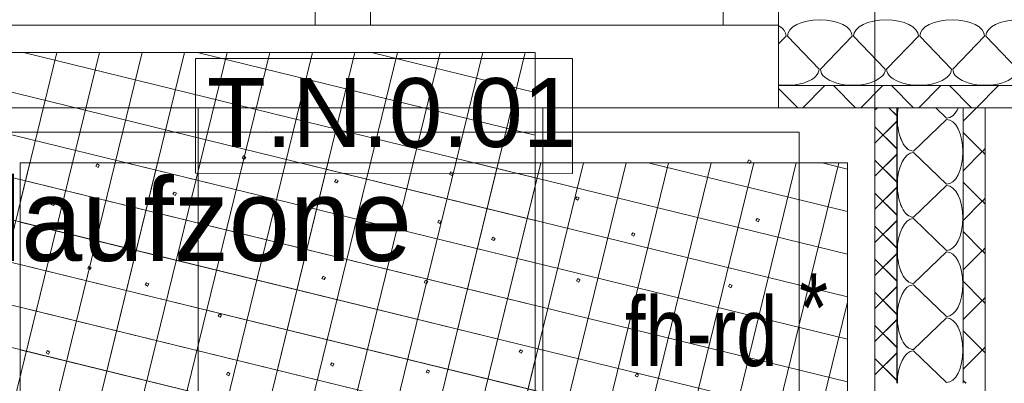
# Model space of a CAD drawing. Extents: x 229 to 926, y 37 to 878.
# Tile 184 of 194: x 522 to 558, y 719 to 733. Entities that reach past the tile are written whole.
import ezdxf
from ezdxf.lldxf.tags import DXFTag

# ---------------------------------------------------------------- set-up
doc = ezdxf.new("R2010")
doc.units = 0
doc.layers.get('0').update_dxf_attribs({"lineweight": 13})
for name, color, linetype, lineweight, true_color, plot in [('A_BI_Aussenwand', 5, 'Continuous', 18, 0x0000ff, False), ('A_BI_Fenster', 1, 'Continuous', 18, 0xff0000, False), ('A_BI_Innenwand', 7, 'Continuous', 18, 0x80ff80, False), ('A_BI_Tuer', 7, 'Continuous', 18, 0xbdbbbb, False)]:
    doc.layers.add(name, color=color, linetype=linetype, lineweight=lineweight, true_color=true_color, plot=plot)
for name, color, linetype, lineweight in [('Axen', 7, 'Continuous', 25), ('Axen-A03ENJ5PI0', 7, 'Continuous', 25), ('Beschriftung', 7, 'Continuous', 25), ('Beschriftung-A03ENJ5NI0', 7, 'Continuous', 25), ('Bewegungsfläche', 7, 'Continuous', 25), ('Boden', 7, 'Continuous', 25), ('Boden-A03ENJ5OI0', 7, 'Continuous', 25), ('Deckenspiegel', 7, 'Continuous', 25), ('Fullfläche', 7, 'Continuous', 25), ('Fullfläche-A03ENJ5QI0', 7, 'Continuous', 25), ('Maßlinien', 7, 'Continuous', 25), ('Maßlinien-A03ENJ5WI0', 7, 'Continuous', 25), ('Türen', 7, 'Continuous', 25), ('Türen-A03ENJ5UI0', 7, 'Continuous', 25), ('Wände', 7, 'Continuous', 25), ('Wände-A03ENJ5VI0', 7, 'Continuous', 25)]:
    doc.layers.add(name, color=color, linetype=linetype, lineweight=lineweight)
doc.styles.get("Standard").update_dxf_attribs({"font": 'arial.ttf'})
tags = doc.linetypes.add('ALL_S25', pattern=[0.001, 0, -0.001]).pattern_tags.tags
tags[6:7] = [DXFTag(74, 4), DXFTag(75, 0), DXFTag(340, '0'), DXFTag(46, 1.0), DXFTag(50, 0.0), DXFTag(44, 0.0), DXFTag(45, 0.0)]
tags[4:5] = [DXFTag(74, 4), DXFTag(75, 0), DXFTag(340, '0'), DXFTag(46, 1.0), DXFTag(50, 0.0), DXFTag(44, 0.0), DXFTag(45, 0.0)]
tags = doc.linetypes.add('ALL_S25-A03ENJ5XI0', pattern=[0.001, 0, -0.001]).pattern_tags.tags
tags[6:7] = [DXFTag(74, 4), DXFTag(75, 0), DXFTag(340, '0'), DXFTag(46, 1.0), DXFTag(50, 0.0), DXFTag(44, 0.0), DXFTag(45, 0.0)]
tags[4:5] = [DXFTag(74, 4), DXFTag(75, 0), DXFTag(340, '0'), DXFTag(46, 1.0), DXFTag(50, 0.0), DXFTag(44, 0.0), DXFTag(45, 0.0)]
tags = doc.linetypes.add('PUNKT2_S9', pattern=[0.001, 0, -0.001]).pattern_tags.tags
tags[6:7] = [DXFTag(74, 4), DXFTag(75, 0), DXFTag(340, '0'), DXFTag(46, 1.0), DXFTag(50, 0.0), DXFTag(44, 0.0), DXFTag(45, 0.0)]
tags[4:5] = [DXFTag(74, 4), DXFTag(75, 0), DXFTag(340, '0'), DXFTag(46, 1.0), DXFTag(50, 0.0), DXFTag(44, 0.0), DXFTag(45, 0.0)]
tags = doc.linetypes.add('PUNKT2_S9-A03ENJ5YI0', pattern=[0.001, 0, -0.001]).pattern_tags.tags
tags[6:7] = [DXFTag(74, 4), DXFTag(75, 0), DXFTag(340, '0'), DXFTag(46, 1.0), DXFTag(50, 0.0), DXFTag(44, 0.0), DXFTag(45, 0.0)]
tags[4:5] = [DXFTag(74, 4), DXFTag(75, 0), DXFTag(340, '0'), DXFTag(46, 1.0), DXFTag(50, 0.0), DXFTag(44, 0.0), DXFTag(45, 0.0)]

# ---------------------------------------------------------------- blocks, each defined once
blk = doc.blocks.new('Referenz-A03ENJ5LI0', base_point=(255.728, 65.704))
at = {"layer": 'Axen', "color": 0, "linetype": 'ALL_S25', "lineweight": -2, "ltscale": 0.13}
blk.add_line((552.834, 66.032), (552.834, 801.546), dxfattribs=at)
at = {"layer": 'Beschriftung', "color": 0, "lineweight": -2}
for p, q in [((541.863, 731.13), (528.191, 731.131)), ((528.191, 731.131), (528.191, 726.965)), ((541.862, 726.963), (541.863, 731.13)), ((528.191, 726.965), (541.862, 726.963))]:
    blk.add_line(p, q, dxfattribs=at)
at = {"layer": 'Bewegungsfläche', "color": 0, "lineweight": -2}
for p, q in [((510.514, 731.346), (540.514, 731.346)), ((510.514, 731.055), (540.514, 723.715)), ((515.638, 731.346), (540.514, 725.259)), ((515.824, 701.346), (523.164, 731.346)), ((517.368, 701.346), (524.709, 731.346)), ((518.912, 701.346), (526.253, 731.346)), ((520.456, 701.346), (527.797, 731.346)), ((521.949, 731.346), (540.514, 726.803)), ((522.001, 701.346), (529.341, 731.346)), ((523.545, 701.346), (530.886, 731.346)), ((525.089, 701.346), (532.43, 731.346)), ((526.634, 701.346), (533.974, 731.346)), ((528.178, 701.346), (535.518, 731.346)), ((528.26, 731.346), (540.514, 728.348)), ((529.722, 701.346), (537.063, 731.346)), ((531.266, 701.346), (538.607, 731.346)), ((532.811, 701.346), (540.151, 731.346)), ((534.571, 731.346), (540.514, 729.892)), ((540.514, 731.346), (540.514, 701.346)), ((510.514, 729.511), (540.514, 722.171)), ((510.514, 727.967), (540.514, 720.626)), ((521.834, 725.908), (522.186, 727.346)), ((521.834, 719.597), (523.73, 727.346)), ((521.834, 713.286), (525.274, 727.346)), ((521.834, 706.974), (526.818, 727.346)), ((521.834, 700.663), (528.363, 727.346)), ((521.834, 727.346), (521.834, 697.346)), ((551.834, 727.346), (521.834, 727.346)), ((522.566, 697.346), (529.907, 727.346)), ((524.11, 697.346), (531.451, 727.346)), ((525.655, 697.346), (532.995, 727.346)), ((525.674, 727.346), (551.834, 720.945)), ((527.199, 697.346), (534.54, 727.346)), ((528.743, 697.346), (536.084, 727.346)), ((530.287, 697.346), (537.628, 727.346)), ((531.832, 697.346), (539.172, 727.346)), ((531.985, 727.346), (551.834, 722.489)), ((533.376, 697.346), (540.717, 727.346)), ((534.92, 697.346), (542.261, 727.346)), ((536.464, 697.346), (543.805, 727.346)), ((538.009, 697.346), (545.349, 727.346)), ((538.296, 727.346), (551.834, 724.034)), ((539.553, 697.346), (546.894, 727.346)), ((541.097, 697.346), (548.438, 727.346)), ((542.642, 697.346), (549.982, 727.346)), ((544.186, 697.346), (551.526, 727.346)), ((544.607, 727.346), (551.834, 725.578)), ((550.918, 727.346), (551.834, 727.122)), ((551.834, 697.346), (551.834, 727.346)), ((510.514, 726.423), (540.514, 719.082)), ((521.834, 726.741), (551.834, 719.401)), ((534.355, 701.346), (540.514, 726.517)), ((521.834, 725.197), (551.834, 717.857)), ((510.514, 724.878), (540.514, 717.538)), ((521.834, 723.653), (551.834, 716.312)), ((510.514, 723.334), (540.514, 715.994)), ((521.834, 722.109), (551.834, 714.768)), ((545.73, 697.346), (551.834, 722.291)), ((521.834, 720.564), (551.834, 713.224)), ((535.899, 701.346), (540.514, 720.206))]:
    blk.add_line(p, q, dxfattribs=at)
at = {"layer": 'Boden', "color": 0, "lineweight": -2}
for p, q in [((506.089, 728.463), (550.089, 728.458)), ((530.953, 728.449), (530.932, 728.46)), ((530.932, 728.46), (530.959, 728.46)), ((530.959, 728.46), (530.953, 728.449)), ((540.472, 728.446), (540.448, 728.459)), ((540.448, 728.459), (540.479, 728.459)), ((540.479, 728.459), (540.472, 728.446)), ((545.647, 728.458), (545.659, 728.458)), ((550.089, 728.458), (550.085, 698.458)), ((529.885, 727.519), (529.929, 727.599)), ((529.966, 727.474), (529.885, 727.519)), ((529.929, 727.599), (530.01, 727.555)), ((530.01, 727.555), (529.966, 727.474)), ((524.576, 727.225), (524.62, 727.305)), ((524.657, 727.181), (524.576, 727.225)), ((524.62, 727.305), (524.701, 727.261)), ((524.701, 727.261), (524.657, 727.181)), ((548.215, 727.37), (548.26, 727.451)), ((548.296, 727.326), (548.215, 727.37)), ((548.26, 727.451), (548.34, 727.406)), ((548.34, 727.406), (548.296, 727.326)), ((537.407, 726.935), (537.451, 727.016)), ((537.487, 726.891), (537.407, 726.935)), ((537.451, 727.016), (537.532, 726.972)), ((537.532, 726.972), (537.487, 726.891)), ((533.238, 726.66), (533.282, 726.741)), ((533.318, 726.616), (533.238, 726.66)), ((533.282, 726.741), (533.363, 726.697)), ((533.363, 726.697), (533.318, 726.616)), ((527.372, 726.205), (527.416, 726.285)), ((527.452, 726.161), (527.372, 726.205)), ((527.416, 726.285), (527.497, 726.241)), ((527.497, 726.241), (527.452, 726.161)), ((541.98, 726.036), (542.024, 726.117)), ((542.06, 725.992), (541.98, 726.036)), ((542.024, 726.117), (542.105, 726.072)), ((542.105, 726.072), (542.06, 725.992)), ((522.959, 725.838), (523.003, 725.919)), ((523.039, 725.794), (522.959, 725.838)), ((523.003, 725.919), (523.084, 725.875)), ((523.084, 725.875), (523.039, 725.794)), ((548.519, 725.251), (548.563, 725.331)), ((548.563, 725.331), (548.644, 725.287)), ((529.682, 725.064), (529.726, 725.145)), ((529.763, 725.02), (529.682, 725.064)), ((529.726, 725.145), (529.807, 725.101)), ((529.807, 725.101), (529.763, 725.02)), ((536.978, 725.186), (537.022, 725.267)), ((537.059, 725.142), (536.978, 725.186)), ((537.022, 725.267), (537.103, 725.222)), ((537.103, 725.222), (537.059, 725.142)), ((548.6, 725.206), (548.519, 725.251)), ((548.644, 725.287), (548.6, 725.206)), ((538.929, 724.566), (538.973, 724.647)), ((538.973, 724.647), (539.054, 724.602)), ((539.054, 724.602), (539.009, 724.522)), ((544.005, 724.73), (544.049, 724.81)), ((544.085, 724.685), (544.005, 724.73)), ((544.049, 724.81), (544.13, 724.766)), ((544.13, 724.766), (544.085, 724.685)), ((539.009, 724.522), (538.929, 724.566)), ((524.28, 723.515), (524.324, 723.595)), ((524.324, 723.595), (524.405, 723.551)), ((524.405, 723.551), (524.36, 723.47)), ((524.36, 723.47), (524.28, 723.515)), ((532.779, 723.153), (532.823, 723.233)), ((532.823, 723.233), (532.904, 723.189)), ((532.904, 723.189), (532.859, 723.109)), ((526.371, 722.915), (526.415, 722.995)), ((526.451, 722.87), (526.371, 722.915)), ((526.415, 722.995), (526.495, 722.951)), ((526.495, 722.951), (526.451, 722.87)), ((532.859, 723.109), (532.779, 723.153)), ((536.488, 723.003), (536.532, 723.083)), ((536.569, 722.958), (536.488, 723.003)), ((536.532, 723.083), (536.613, 723.039)), ((536.613, 723.039), (536.569, 722.958)), ((542.01, 723.067), (542.054, 723.147)), ((542.09, 723.022), (542.01, 723.067)), ((542.054, 723.147), (542.135, 723.103)), ((542.135, 723.103), (542.09, 723.022)), ((547.527, 722.859), (547.572, 722.939)), ((547.608, 722.814), (547.527, 722.859)), ((547.572, 722.939), (547.652, 722.895)), ((547.652, 722.895), (547.608, 722.814)), ((529.01, 721.787), (529.055, 721.867)), ((529.091, 721.742), (529.01, 721.787)), ((529.055, 721.867), (529.135, 721.823)), ((529.135, 721.823), (529.091, 721.742)), ((522.775, 720.453), (522.819, 720.533)), ((522.855, 720.409), (522.775, 720.453)), ((522.819, 720.533), (522.9, 720.489)), ((522.9, 720.489), (522.855, 720.409)), ((539.928, 720.483), (539.973, 720.563)), ((540.009, 720.438), (539.928, 720.483)), ((539.973, 720.563), (540.053, 720.519)), ((540.053, 720.519), (540.009, 720.438)), ((533.087, 720.014), (533.132, 720.095)), ((533.168, 719.97), (533.087, 720.014)), ((533.132, 720.095), (533.212, 720.051)), ((533.212, 720.051), (533.168, 719.97)), ((529.314, 719.667), (529.358, 719.748)), ((529.395, 719.623), (529.314, 719.667)), ((529.358, 719.748), (529.439, 719.703)), ((529.439, 719.703), (529.395, 719.623)), ((536.558, 719.753), (536.602, 719.833)), ((536.639, 719.709), (536.558, 719.753)), ((536.602, 719.833), (536.683, 719.789)), ((536.683, 719.789), (536.639, 719.709)), ((544.136, 719.623), (544.18, 719.704)), ((544.216, 719.579), (544.136, 719.623)), ((544.18, 719.704), (544.261, 719.659)), ((544.261, 719.659), (544.216, 719.579))]:
    blk.add_line(p, q, dxfattribs=at)
at = {"layer": 'Fullfläche', "color": 0, "lineweight": -2}
for p, q in [((549.61, 731.946), (549.333, 731.658)), ((550.81, 730.746), (549.658, 731.946)), ((552.01, 731.946), (550.858, 730.746)), ((553.21, 730.746), (552.058, 731.946)), ((554.41, 731.946), (553.258, 730.746)), ((555.61, 730.746), (554.458, 731.946)), ((556.81, 731.946), (555.658, 730.746)), ((558.01, 730.746), (556.858, 731.946)), ((550.033, 729.346), (549.333, 730.047)), ((550.222, 729.346), (551.021, 730.146)), ((552.134, 729.346), (551.334, 730.146)), ((552.322, 729.346), (553.121, 730.146)), ((554.233, 729.346), (553.434, 730.146)), ((554.422, 729.346), (555.221, 730.146)), ((556.333, 729.346), (555.534, 730.146)), ((556.522, 729.346), (557.321, 730.146)), ((552.921, 729.347), (552.834, 729.259)), ((553.634, 729.049), (553.336, 729.346)), ((555.434, 728.97), (555.042, 729.346)), ((556.522, 729.346), (556.034, 728.858)), ((554.234, 727.77), (555.434, 728.922)), ((553.634, 728.859), (552.834, 728.059)), ((553.634, 727.849), (552.834, 728.648)), ((556.728, 727.756), (556.034, 728.449)), ((556.834, 727.86), (556.73, 727.756)), ((553.634, 727.659), (552.834, 726.859)), ((555.434, 726.57), (554.234, 727.722)), ((556.728, 727.752), (556.034, 727.058)), ((556.834, 727.648), (556.73, 727.752)), ((553.634, 726.649), (552.834, 727.448)), ((553.634, 726.459), (552.834, 725.659)), ((554.234, 725.37), (555.434, 726.522)), ((556.728, 725.956), (556.034, 726.649)), ((553.634, 725.449), (552.834, 726.248)), ((556.834, 726.06), (556.73, 725.956)), ((556.728, 725.952), (556.034, 725.258)), ((556.834, 725.848), (556.73, 725.952)), ((555.434, 724.17), (554.234, 725.322)), ((553.634, 725.259), (552.834, 724.459)), ((553.634, 724.249), (552.834, 725.048)), ((556.728, 724.156), (556.034, 724.849)), ((556.834, 724.259), (556.73, 724.156)), ((553.634, 724.059), (552.834, 723.259)), ((554.234, 722.97), (555.434, 724.122)), ((556.728, 724.152), (556.034, 723.458)), ((556.834, 724.048), (556.73, 724.152)), ((553.634, 723.049), (552.834, 723.848)), ((553.634, 722.859), (552.834, 722.059)), ((555.434, 721.77), (554.234, 722.922)), ((556.728, 722.356), (556.034, 723.049)), ((553.634, 721.849), (552.834, 722.648)), ((556.834, 722.459), (556.73, 722.356)), ((556.728, 722.352), (556.034, 721.658)), ((556.834, 722.248), (556.73, 722.352)), ((553.634, 721.658), (552.834, 720.859)), ((553.634, 720.649), (552.834, 721.448)), ((554.234, 720.57), (555.434, 721.722)), ((556.728, 720.556), (556.034, 721.249)), ((553.634, 720.458), (552.834, 719.659)), ((555.434, 719.37), (554.234, 720.522)), ((556.728, 720.552), (556.034, 719.858)), ((556.834, 720.659), (556.73, 720.556)), ((556.834, 720.448), (556.73, 720.552)), ((553.634, 719.449), (552.834, 720.248)), ((556.137, 719.346), (556.034, 719.449))]:
    blk.add_line(p, q, dxfattribs=at)
for centre, major_axis, start_param, end_param in [((550.834, 731.946), (-1.176, 0), 4.712389, 6.283185), ((550.834, 731.946), (-1.176, 0), 3.141593, 4.712389), ((553.234, 731.946), (-1.176, 0), 4.712389, 6.283185), ((553.234, 731.946), (-1.176, 0), 3.141593, 4.712389), ((555.634, 731.946), (-1.176, 0), 4.712389, 6.283185), ((555.634, 731.946), (-1.176, 0), 3.141593, 4.712389), ((558.034, 731.946), (-1.176, 0), 4.712389, 6.283185), ((548.434, 731.946), (-1.176, 0), 3.141593, 3.841808), ((549.634, 730.746), (-1.176, 0), 1.312211, 3.141593), ((552.034, 730.746), (-1.176, 0), 0, 3.141593), ((554.434, 730.746), (-1.176, 0), 0, 3.141593), ((556.834, 730.746), (-1.176, 0), 0, 3.141593), ((554.234, 728.946), (0, 1.176), 1.223713, 1.570796), ((555.434, 730.146), (0, 1.176), 3.141593, 3.964269), ((554.234, 728.946), (0, 1.176), 1.570796, 3.141593), ((555.434, 727.746), (0, 1.176), 3.141593, 6.283185), ((554.234, 726.546), (0, 1.176), 0, 1.570796), ((554.234, 726.546), (0, 1.176), 1.570796, 3.141593), ((555.434, 725.346), (0, 1.176), 3.141593, 6.283185), ((554.234, 724.146), (0, 1.176), 0, 1.570796), ((554.234, 724.146), (0, 1.176), 1.570796, 3.141593), ((555.434, 722.946), (0, 1.176), 3.141593, 6.283185), ((554.234, 721.746), (0, 1.176), 0, 1.570796), ((554.234, 721.746), (0, 1.176), 1.570796, 3.141593), ((555.434, 720.546), (0, 1.176), 3.141593, 6.283185), ((554.234, 719.346), (0, 1.176), 0, 1.570796)]:
    blk.add_ellipse(centre, major_axis=major_axis, ratio=0.5, start_param=start_param, end_param=end_param, dxfattribs=at)
at = {"layer": 'Türen', "color": 0, "lineweight": -2}
for p, q in [((532.534, 733.346), (532.534, 732.346)), ((534.534, 732.346), (534.534, 733.346)), ((547.334, 733.346), (547.334, 732.346)), ((549.334, 732.346), (532.534, 732.346))]:
    blk.add_line(p, q, dxfattribs=at)
at = {"layer": 'Türen', "color": 0, "linetype": 'PUNKT2_S9', "lineweight": -2, "ltscale": 0.13}
blk.add_line((532.534, 732.346), (507.334, 732.346), dxfattribs=at)
at = {"layer": 'Wände', "color": 0, "lineweight": -2}
for p, q in [((549.334, 733.346), (549.334, 729.346)), ((549.333, 730.146), (673.234, 730.146)), ((549.334, 729.346), (552.834, 729.346)), ((552.834, 719.346), (552.834, 729.346)), ((552.834, 729.346), (612.185, 729.346)), ((553.634, 719.346), (553.634, 729.346)), ((556.034, 719.346), (556.034, 729.346)), ((556.834, 719.346), (556.834, 729.346))]:
    blk.add_line(p, q, dxfattribs=at)
at = {"layer": 'Beschriftung', "color": 0, "lineweight": -2, "insert": (528.608, 730.421), "char_height": 2.5, "attachment_point": 1, "rotation": 359.9932}
blk.add_mtext('{\\fArial;T.N.0.01}', dxfattribs=at)
at = {"layer": 'Boden', "color": 0, "lineweight": -2, "insert": (508.151, 726.789), "char_height": 3, "attachment_point": 1, "rotation": 359.9932}
blk.add_mtext('{\\W0.95;\\fArial;Sauberlaufzone}', dxfattribs=at)
at = {"layer": 'Maßlinien', "color": 0, "lineweight": -2, "char_height": 2.5, "attachment_point": 1, "rotation": 359.9932}
for s, insert in [('{\\W0.77;\\fArial;*}', (550.088, 723.339)), ('{\\W0.77;\\fArial;fh-rd}', (543.77, 722.474))]:
    blk.add_mtext(s, dxfattribs=dict(at, insert=insert))
blk = doc.blocks.new('Referenz-A03ENJ62I0', base_point=(255.728, 65.706))
at = {"layer": 'Axen-A03ENJ5PI0', "color": 0, "linetype": 'ALL_S25-A03ENJ5XI0', "lineweight": -2, "ltscale": 0.13}
blk.add_line((552.833, 66.032), (552.833, 801.546), dxfattribs=at)
at = {"layer": 'Beschriftung-A03ENJ5NI0', "color": 0, "lineweight": -2}
for p, q in [((528.191, 731.131), (528.19, 726.965)), ((541.862, 731.13), (528.191, 731.131)), ((541.862, 726.963), (541.862, 731.13)), ((528.19, 726.965), (541.862, 726.963))]:
    blk.add_line(p, q, dxfattribs=at)
at = {"layer": 'Boden-A03ENJ5OI0', "color": 0, "lineweight": -2}
for p, q in [((506.089, 728.463), (550.088, 728.458)), ((530.952, 728.449), (530.931, 728.46)), ((530.931, 728.46), (530.959, 728.46)), ((530.959, 728.46), (530.952, 728.449)), ((540.472, 728.446), (540.448, 728.459)), ((540.448, 728.459), (540.479, 728.459)), ((540.479, 728.459), (540.472, 728.446)), ((545.647, 728.459), (545.658, 728.459)), ((550.088, 728.458), (550.084, 698.458)), ((529.885, 727.519), (529.929, 727.599)), ((529.965, 727.474), (529.885, 727.519)), ((529.929, 727.599), (530.009, 727.555)), ((530.009, 727.555), (529.965, 727.474)), ((524.576, 727.225), (524.62, 727.305)), ((524.656, 727.181), (524.576, 727.225)), ((524.62, 727.305), (524.7, 727.261)), ((524.7, 727.261), (524.656, 727.181)), ((548.215, 727.37), (548.259, 727.451)), ((548.295, 727.326), (548.215, 727.37)), ((548.259, 727.451), (548.34, 727.406)), ((548.34, 727.406), (548.295, 727.326)), ((537.407, 726.935), (537.451, 727.016)), ((537.487, 726.891), (537.407, 726.935)), ((537.451, 727.016), (537.531, 726.972)), ((537.531, 726.972), (537.487, 726.891)), ((533.237, 726.661), (533.282, 726.741)), ((533.318, 726.616), (533.237, 726.661)), ((533.282, 726.741), (533.362, 726.697)), ((533.362, 726.697), (533.318, 726.616)), ((527.372, 726.205), (527.416, 726.285)), ((527.452, 726.161), (527.372, 726.205)), ((527.416, 726.285), (527.496, 726.241)), ((527.496, 726.241), (527.452, 726.161)), ((541.979, 726.036), (542.024, 726.117)), ((542.06, 725.992), (541.979, 726.036)), ((542.024, 726.117), (542.104, 726.072)), ((542.104, 726.072), (542.06, 725.992)), ((522.958, 725.838), (523.003, 725.919)), ((523.039, 725.794), (522.958, 725.838)), ((523.003, 725.919), (523.083, 725.875)), ((523.083, 725.875), (523.039, 725.794)), ((548.519, 725.251), (548.563, 725.331)), ((548.563, 725.331), (548.643, 725.287)), ((529.682, 725.064), (529.726, 725.145)), ((529.762, 725.02), (529.682, 725.064)), ((529.726, 725.145), (529.806, 725.101)), ((529.806, 725.101), (529.762, 725.02)), ((536.978, 725.186), (537.022, 725.267)), ((537.058, 725.142), (536.978, 725.186)), ((537.022, 725.267), (537.103, 725.222)), ((537.103, 725.222), (537.058, 725.142)), ((548.599, 725.206), (548.519, 725.251)), ((548.643, 725.287), (548.599, 725.206)), ((538.928, 724.566), (538.973, 724.647)), ((538.973, 724.647), (539.053, 724.602)), ((539.053, 724.602), (539.009, 724.522)), ((544.005, 724.73), (544.049, 724.81)), ((544.085, 724.685), (544.005, 724.73)), ((544.049, 724.81), (544.129, 724.766)), ((544.129, 724.766), (544.085, 724.685)), ((539.009, 724.522), (538.928, 724.566)), ((524.28, 723.515), (524.324, 723.595)), ((524.324, 723.595), (524.404, 723.551)), ((524.404, 723.551), (524.36, 723.47)), ((524.36, 723.47), (524.28, 723.515)), ((532.778, 723.153), (532.823, 723.233)), ((532.823, 723.233), (532.903, 723.189)), ((532.903, 723.189), (532.859, 723.109)), ((526.37, 722.915), (526.414, 722.995)), ((526.451, 722.87), (526.37, 722.915)), ((526.414, 722.995), (526.495, 722.951)), ((526.495, 722.951), (526.451, 722.87)), ((532.859, 723.109), (532.778, 723.153)), ((536.488, 723.003), (536.532, 723.083)), ((536.568, 722.958), (536.488, 723.003)), ((536.532, 723.083), (536.613, 723.039)), ((536.613, 723.039), (536.568, 722.958)), ((542.01, 723.067), (542.054, 723.147)), ((542.09, 723.022), (542.01, 723.067)), ((542.054, 723.147), (542.134, 723.103)), ((542.134, 723.103), (542.09, 723.022)), ((547.527, 722.859), (547.571, 722.939)), ((547.608, 722.814), (547.527, 722.859)), ((547.571, 722.939), (547.652, 722.895)), ((547.652, 722.895), (547.608, 722.814)), ((529.01, 721.787), (529.054, 721.867)), ((529.091, 721.742), (529.01, 721.787)), ((529.054, 721.867), (529.135, 721.823)), ((529.135, 721.823), (529.091, 721.742)), ((522.775, 720.453), (522.819, 720.533)), ((522.855, 720.409), (522.775, 720.453)), ((522.819, 720.533), (522.899, 720.489)), ((522.899, 720.489), (522.855, 720.409)), ((539.928, 720.483), (539.972, 720.563)), ((540.009, 720.438), (539.928, 720.483)), ((539.972, 720.563), (540.053, 720.519)), ((540.053, 720.519), (540.009, 720.438)), ((533.087, 720.014), (533.131, 720.095)), ((533.167, 719.97), (533.087, 720.014)), ((533.131, 720.095), (533.212, 720.051)), ((533.212, 720.051), (533.167, 719.97)), ((529.314, 719.667), (529.358, 719.748)), ((529.394, 719.623), (529.314, 719.667)), ((529.358, 719.748), (529.439, 719.703)), ((529.439, 719.703), (529.394, 719.623)), ((536.558, 719.753), (536.602, 719.833)), ((536.638, 719.709), (536.558, 719.753)), ((536.602, 719.833), (536.683, 719.789)), ((536.683, 719.789), (536.638, 719.709)), ((544.135, 719.623), (544.18, 719.704)), ((544.216, 719.579), (544.135, 719.623)), ((544.18, 719.704), (544.26, 719.659)), ((544.26, 719.659), (544.216, 719.579))]:
    blk.add_line(p, q, dxfattribs=at)
at = {"layer": 'Deckenspiegel', "color": 0, "lineweight": -2}
for p, q in [((491.233, 729.346), (552.833, 729.346)), ((528.284, 667.846), (528.283, 729.346)), ((540.783, 667.846), (540.783, 729.346)), ((552.833, 729.346), (552.834, 667.847)), ((556.833, 729.346), (612.184, 729.346)), ((556.833, 667.846), (556.833, 729.346))]:
    blk.add_line(p, q, dxfattribs=at)
at = {"layer": 'Fullfläche-A03ENJ5QI0', "color": 0, "lineweight": -2}
for p, q in [((549.61, 731.946), (549.333, 731.658)), ((550.81, 730.746), (549.658, 731.946)), ((552.01, 731.946), (550.858, 730.746)), ((553.21, 730.746), (552.058, 731.946)), ((554.41, 731.946), (553.258, 730.746)), ((555.61, 730.746), (554.458, 731.946)), ((556.81, 731.946), (555.658, 730.746)), ((558.01, 730.746), (556.858, 731.946)), ((550.033, 729.346), (549.333, 730.047)), ((550.222, 729.346), (551.021, 730.146)), ((552.133, 729.346), (551.334, 730.146)), ((552.322, 729.346), (553.121, 730.146)), ((554.233, 729.346), (553.434, 730.146)), ((554.422, 729.346), (555.221, 730.146)), ((556.333, 729.346), (555.534, 730.146)), ((556.522, 729.346), (557.321, 730.146)), ((552.921, 729.347), (552.833, 729.259)), ((553.633, 729.049), (553.336, 729.346)), ((555.433, 728.97), (555.042, 729.346)), ((556.521, 729.346), (556.033, 728.858)), ((554.233, 727.77), (555.433, 728.922)), ((553.633, 728.859), (552.833, 728.059)), ((553.633, 727.849), (552.833, 728.648)), ((556.727, 727.756), (556.033, 728.449)), ((556.833, 727.86), (556.729, 727.756)), ((553.633, 727.659), (552.833, 726.859)), ((555.433, 726.57), (554.233, 727.722)), ((556.727, 727.752), (556.033, 727.058)), ((556.833, 727.648), (556.729, 727.752)), ((553.633, 726.649), (552.833, 727.448)), ((553.633, 726.459), (552.833, 725.659)), ((554.233, 725.37), (555.433, 726.522)), ((556.727, 725.956), (556.033, 726.649)), ((553.633, 725.449), (552.833, 726.248)), ((556.833, 726.06), (556.729, 725.956)), ((556.727, 725.952), (556.033, 725.258)), ((556.833, 725.848), (556.729, 725.952)), ((555.433, 724.17), (554.233, 725.322)), ((553.633, 725.259), (552.833, 724.459)), ((553.633, 724.249), (552.833, 725.048)), ((556.727, 724.156), (556.033, 724.849)), ((556.833, 724.259), (556.729, 724.156)), ((553.633, 724.059), (552.833, 723.259)), ((554.233, 722.97), (555.433, 724.122)), ((556.727, 724.152), (556.033, 723.458)), ((556.833, 724.048), (556.729, 724.152)), ((553.633, 723.049), (552.833, 723.848)), ((553.633, 722.859), (552.833, 722.059)), ((555.433, 721.77), (554.233, 722.922)), ((556.728, 722.356), (556.033, 723.049)), ((553.633, 721.849), (552.833, 722.648)), ((556.833, 722.459), (556.729, 722.356)), ((556.728, 722.352), (556.033, 721.658)), ((556.833, 722.248), (556.729, 722.352)), ((553.633, 721.658), (552.833, 720.859)), ((553.633, 720.649), (552.833, 721.448)), ((554.233, 720.57), (555.433, 721.722)), ((556.728, 720.556), (556.033, 721.249)), ((553.633, 720.458), (552.833, 719.659)), ((555.433, 719.37), (554.233, 720.522)), ((556.728, 720.552), (556.033, 719.858)), ((556.833, 720.659), (556.729, 720.556)), ((556.833, 720.448), (556.729, 720.552)), ((553.633, 719.449), (552.833, 720.248)), ((556.136, 719.346), (556.033, 719.449))]:
    blk.add_line(p, q, dxfattribs=at)
for centre, major_axis, start_param, end_param in [((550.834, 731.946), (-1.176, 0), 4.712389, 6.283185), ((550.834, 731.946), (-1.176, 0), 3.141593, 4.712389), ((553.234, 731.946), (-1.176, 0), 4.712389, 6.283185), ((553.234, 731.946), (-1.176, 0), 3.141593, 4.712389), ((555.634, 731.946), (-1.176, 0), 4.712389, 6.283185), ((555.634, 731.946), (-1.176, 0), 3.141593, 4.712389), ((558.034, 731.946), (-1.176, 0), 4.712389, 6.283185), ((548.434, 731.946), (-1.176, 0), 3.141593, 3.841808), ((549.634, 730.746), (-1.176, 0), 1.312211, 3.141593), ((552.034, 730.746), (-1.176, 0), 0, 3.141593), ((554.434, 730.746), (-1.176, 0), 0, 3.141593), ((556.834, 730.746), (-1.176, 0), 0, 3.141593), ((554.233, 728.946), (0, 1.176), 1.223713, 1.570796), ((555.433, 730.146), (0, 1.176), 3.141593, 3.964269), ((554.233, 728.946), (0, 1.176), 1.570796, 3.141593), ((555.433, 727.746), (0, 1.176), 3.141593, 6.283185), ((554.233, 726.546), (0, 1.176), 0, 1.570796), ((554.233, 726.546), (0, 1.176), 1.570796, 3.141593), ((555.433, 725.346), (0, 1.176), 3.141593, 6.283185), ((554.233, 724.146), (0, 1.176), 0, 1.570796), ((554.233, 724.146), (0, 1.176), 1.570796, 3.141593), ((555.433, 722.946), (0, 1.176), 3.141593, 6.283185), ((554.233, 721.746), (0, 1.176), 0, 1.570796), ((554.233, 721.746), (0, 1.176), 1.570796, 3.141593), ((555.433, 720.546), (0, 1.176), 3.141593, 6.283185), ((554.233, 719.346), (0, 1.176), 0, 1.570796)]:
    blk.add_ellipse(centre, major_axis=major_axis, ratio=0.5, start_param=start_param, end_param=end_param, dxfattribs=at)
at = {"layer": 'Türen-A03ENJ5UI0', "color": 0, "lineweight": -2}
for p, q in [((532.533, 733.346), (532.533, 732.346)), ((534.533, 732.346), (534.533, 733.346)), ((547.333, 733.346), (547.333, 732.346)), ((549.333, 732.346), (532.533, 732.346))]:
    blk.add_line(p, q, dxfattribs=at)
at = {"layer": 'Türen-A03ENJ5UI0', "color": 0, "linetype": 'PUNKT2_S9-A03ENJ5YI0', "lineweight": -2, "ltscale": 0.13}
blk.add_line((532.533, 732.346), (507.333, 732.346), dxfattribs=at)
at = {"layer": 'Wände-A03ENJ5VI0', "color": 0, "lineweight": -2}
for p, q in [((549.333, 733.346), (549.333, 729.346)), ((549.333, 730.146), (673.233, 730.146)), ((549.333, 729.346), (552.833, 729.346)), ((552.833, 719.346), (552.833, 729.346)), ((552.833, 729.346), (612.184, 729.346)), ((553.633, 719.346), (553.633, 729.346)), ((556.033, 719.346), (556.033, 729.346)), ((556.833, 719.346), (556.833, 729.346))]:
    blk.add_line(p, q, dxfattribs=at)
at = {"layer": 'Beschriftung-A03ENJ5NI0', "color": 0, "lineweight": -2, "insert": (528.607, 730.421), "char_height": 2.49999, "attachment_point": 1, "rotation": 359.9932}
blk.add_mtext('{\\fArial;T.N.0.01}', dxfattribs=at)
at = {"layer": 'Boden-A03ENJ5OI0', "color": 0, "lineweight": -2, "insert": (508.151, 726.789), "char_height": 2.99999, "attachment_point": 1, "rotation": 359.9932}
blk.add_mtext('{\\W0.95;\\fArial;Sauberlaufzone}', dxfattribs=at)
at = {"layer": 'Maßlinien-A03ENJ5WI0', "color": 0, "lineweight": -2, "char_height": 2.49999, "attachment_point": 1, "rotation": 359.9932}
for s, insert in [('{\\W0.77;\\fArial;*}', (550.088, 723.339)), ('{\\W0.77;\\fArial;fh-rd}', (543.77, 722.474))]:
    blk.add_mtext(s, dxfattribs=dict(at, insert=insert))
blk = doc.blocks.new('Wand-A03ENJ6KI0', base_point=(549.334, 729.344))
at = {"color": 0, "linetype": 'ByBlock', "lineweight": -2, "ltscale": 0.18}
for p, q in [((549.334, 733.346), (549.334, 729.344)), ((549.334, 733.346), (556.834, 733.346)), ((549.334, 729.344), (552.834, 729.344))]:
    blk.add_line(p, q, dxfattribs=at)
blk = doc.blocks.new('Wand-A03ENJ86I0', base_point=(556.833, 729.346))
at = {"color": 0, "linetype": 'ByBlock', "lineweight": -2, "ltscale": 0.18}
blk.add_line((556.833, 729.346), (612.185, 729.346), dxfattribs=at)
blk = doc.blocks.new('Wand-A03ENJ8KI0', base_point=(506.334, 732.344))
at = {"color": 0, "linetype": 'ByBlock', "lineweight": -2, "ltscale": 0.18}
for p, q in [((549.334, 733.346), (549.334, 732.345)), ((532.534, 732.345), (534.534, 732.345)), ((547.334, 732.345), (549.334, 732.345))]:
    blk.add_line(p, q, dxfattribs=at)
blk = doc.blocks.new('Tür-A03ENJ8MI0', base_point=(507.334, 732.344))
at = {"color": 0, "linetype": 'ByBlock', "lineweight": -2, "ltscale": 0.18}
for p, q in [((507.334, 758.546), (507.334, 732.345)), ((532.534, 732.345), (532.534, 733.346))]:
    blk.add_line(p, q, dxfattribs=at)
blk.add_ellipse((507.334, 733.346), major_axis=(25.2, 0), ratio=1, start_param=0, end_param=1.570796, dxfattribs=at)
blk = doc.blocks.new('Fenster-A03ENJ8OI0', base_point=(534.534, 732.344))
at = {"color": 0, "linetype": 'ByBlock', "lineweight": -2, "ltscale": 0.18}
for p, q in [((534.534, 733.346), (547.334, 733.346)), ((534.534, 732.345), (534.534, 733.346)), ((547.334, 732.345), (547.334, 733.346)), ((534.534, 732.845), (547.334, 732.845)), ((534.534, 732.345), (547.334, 732.345))]:
    blk.add_line(p, q, dxfattribs=at)
blk = doc.blocks.new('Wand-A03ENJ9EI0', base_point=(552.833, 667.843))
at = {"color": 0, "linetype": 'ByBlock', "lineweight": -2, "ltscale": 0.18}
for p, q in [((552.833, 729.346), (556.833, 729.346)), ((552.833, 729.346), (552.833, 709.346)), ((556.833, 729.346), (556.833, 709.346))]:
    blk.add_line(p, q, dxfattribs=at)

msp = doc.modelspace()

# ---------------------------------------------------------------- block references
at = {"color": 251, "lineweight": 13, "ltscale": 0.13, "true_color": 0x606060}
for name, p in [('Referenz-A03ENJ5LI0', (255.728, 65.704)), ('Referenz-A03ENJ62I0', (255.728, 65.706))]:
    msp.add_blockref(name, p, dxfattribs=at)
at = {"layer": 'A_BI_Aussenwand', "ltscale": 0.18}
for name, p in [('Wand-A03ENJ8KI0', (506.334, 732.344)), ('Wand-A03ENJ6KI0', (549.334, 729.344)), ('Wand-A03ENJ86I0', (556.833, 729.346))]:
    msp.add_blockref(name, p, dxfattribs=at)
at = {"layer": 'A_BI_Fenster', "ltscale": 0.18}
msp.add_blockref('Fenster-A03ENJ8OI0', (534.534, 732.344), dxfattribs=at)
at = {"layer": 'A_BI_Innenwand', "ltscale": 0.18}
msp.add_blockref('Wand-A03ENJ9EI0', (552.833, 667.843), dxfattribs=at)
at = {"layer": 'A_BI_Tuer', "ltscale": 0.18}
msp.add_blockref('Tür-A03ENJ8MI0', (507.334, 732.344), dxfattribs=at)

doc.saveas('drawing.dxf')
